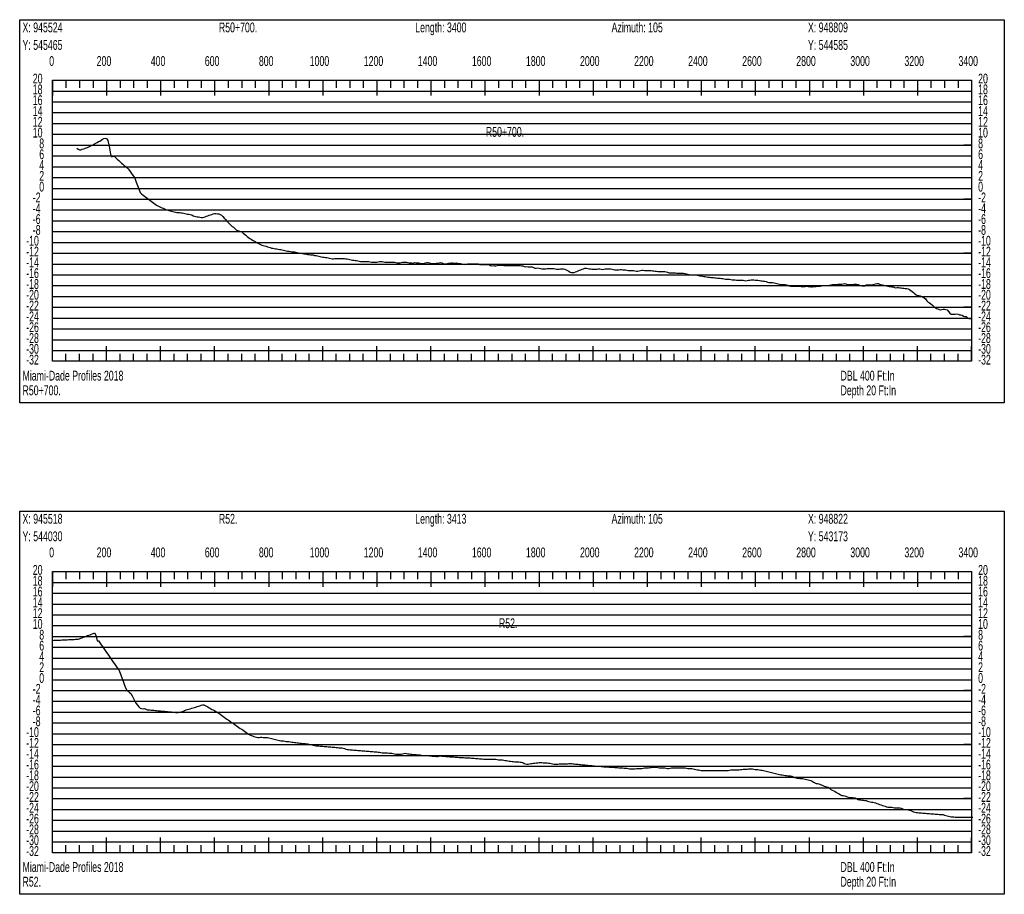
# Model space of a CAD drawing. Header units: feet. Extents: x 1 to 30, y -268 to -1.
# Tile 50 of 94: x 11 to 20, y -127 to -119. Entities that reach past the tile are written whole.
import ezdxf

# ---------------------------------------------------------------- set-up
doc = ezdxf.new("R2010")
doc.units = ezdxf.units.FT
doc.header["$MEASUREMENT"] = 0
doc.layers.add('LABELS', color=7, linetype='Continuous')
doc.layers.add('XSECTION', color=7, linetype='Continuous')

msp = doc.modelspace()

# ---------------------------------------------------------------- linework, layer by layer
at = {"layer": 'XSECTION', "color": 0, "linetype": 'Continuous'}
for points in [[(11.106, -119.17), (20.212, -119.17), (20.212, -122.715), (11.106, -122.715), (11.106, -119.17)], [(11.409, -119.73), (19.909, -119.73), (19.909, -122.33), (11.409, -122.33), (11.409, -119.73)], [(11.409, -119.73), (11.409, -119.871)], [(11.409, -119.73), (11.409, -119.871)], [(11.409, -119.73), (11.409, -119.8)], [(11.409, -119.73), (11.409, -119.8)], [(11.534, -119.73), (11.534, -119.8)], [(11.659, -119.73), (11.659, -119.8)], [(11.784, -119.73), (11.784, -119.8)], [(11.909, -119.73), (11.909, -119.871)], [(11.909, -119.73), (11.909, -119.8)], [(12.034, -119.73), (12.034, -119.8)], [(12.159, -119.73), (12.159, -119.8)], [(12.284, -119.73), (12.284, -119.8)], [(12.409, -119.73), (12.409, -119.871)], [(12.409, -119.73), (12.409, -119.8)], [(12.534, -119.73), (12.534, -119.8)], [(12.659, -119.73), (12.659, -119.8)], [(12.784, -119.73), (12.784, -119.8)], [(12.909, -119.73), (12.909, -119.871)], [(12.909, -119.73), (12.909, -119.8)], [(13.034, -119.73), (13.034, -119.8)], [(13.159, -119.73), (13.159, -119.8)], [(13.284, -119.73), (13.284, -119.8)], [(13.409, -119.73), (13.409, -119.871)], [(13.409, -119.73), (13.409, -119.8)], [(13.534, -119.73), (13.534, -119.8)], [(13.659, -119.73), (13.659, -119.8)], [(13.784, -119.73), (13.784, -119.8)], [(13.909, -119.73), (13.909, -119.871)], [(13.909, -119.73), (13.909, -119.8)], [(14.034, -119.73), (14.034, -119.8)], [(14.159, -119.73), (14.159, -119.8)], [(14.284, -119.73), (14.284, -119.8)], [(14.409, -119.73), (14.409, -119.871)], [(14.409, -119.73), (14.409, -119.8)], [(14.534, -119.73), (14.534, -119.8)], [(14.659, -119.73), (14.659, -119.8)], [(14.784, -119.73), (14.784, -119.8)], [(14.909, -119.73), (14.909, -119.871)], [(14.909, -119.73), (14.909, -119.8)], [(15.034, -119.73), (15.034, -119.8)], [(15.159, -119.73), (15.159, -119.8)], [(15.284, -119.73), (15.284, -119.8)], [(15.409, -119.73), (15.409, -119.871)], [(15.409, -119.73), (15.409, -119.8)], [(15.534, -119.73), (15.534, -119.8)], [(15.659, -119.73), (15.659, -119.8)], [(15.784, -119.73), (15.784, -119.8)], [(15.909, -119.73), (15.909, -119.871)], [(15.909, -119.73), (15.909, -119.8)], [(16.034, -119.73), (16.034, -119.8)], [(16.159, -119.73), (16.159, -119.8)], [(16.284, -119.73), (16.284, -119.8)], [(16.409, -119.73), (16.409, -119.871)], [(16.409, -119.73), (16.409, -119.8)], [(16.534, -119.73), (16.534, -119.8)], [(16.659, -119.73), (16.659, -119.8)], [(16.784, -119.73), (16.784, -119.8)], [(16.909, -119.73), (16.909, -119.871)], [(16.909, -119.73), (16.909, -119.8)], [(17.034, -119.73), (17.034, -119.8)], [(17.159, -119.73), (17.159, -119.8)], [(17.284, -119.73), (17.284, -119.8)], [(17.409, -119.73), (17.409, -119.871)], [(17.409, -119.73), (17.409, -119.8)], [(17.534, -119.73), (17.534, -119.8)], [(17.659, -119.73), (17.659, -119.8)], [(17.784, -119.73), (17.784, -119.8)], [(17.909, -119.73), (17.909, -119.871)], [(17.909, -119.73), (17.909, -119.8)], [(18.034, -119.73), (18.034, -119.8)], [(18.159, -119.73), (18.159, -119.8)], [(18.284, -119.73), (18.284, -119.8)], [(18.409, -119.73), (18.409, -119.871)], [(18.409, -119.73), (18.409, -119.8)], [(18.534, -119.73), (18.534, -119.8)], [(18.659, -119.73), (18.659, -119.8)], [(18.784, -119.73), (18.784, -119.8)], [(18.909, -119.73), (18.909, -119.871)], [(18.909, -119.73), (18.909, -119.8)], [(19.034, -119.73), (19.034, -119.8)], [(19.159, -119.73), (19.159, -119.8)], [(19.284, -119.73), (19.284, -119.8)], [(19.409, -119.73), (19.409, -119.871)], [(19.409, -119.73), (19.409, -119.8)], [(19.534, -119.73), (19.534, -119.8)], [(19.659, -119.73), (19.659, -119.8)], [(19.784, -119.73), (19.784, -119.8)], [(19.909, -119.73), (19.909, -119.871)], [(19.909, -119.73), (19.909, -119.8)], [(11.409, -120.33), (11.479, -120.33)], [(19.909, -120.33), (19.839, -120.33)], [(11.409, -120.83), (11.479, -120.83)], [(19.909, -120.83), (19.839, -120.83)], [(11.409, -121.33), (11.479, -121.33)], [(19.909, -121.33), (19.839, -121.33)], [(11.409, -121.83), (11.479, -121.83)], [(19.909, -121.83), (19.839, -121.83)], [(11.409, -122.33), (11.409, -122.189)], [(11.409, -122.33), (11.409, -122.189)], [(11.909, -122.33), (11.909, -122.189)], [(12.409, -122.33), (12.409, -122.189)], [(12.909, -122.33), (12.909, -122.189)], [(13.409, -122.33), (13.409, -122.189)], [(13.909, -122.33), (13.909, -122.189)], [(14.409, -122.33), (14.409, -122.189)], [(14.909, -122.33), (14.909, -122.189)], [(15.409, -122.33), (15.409, -122.189)], [(15.909, -122.33), (15.909, -122.189)], [(16.409, -122.33), (16.409, -122.189)], [(16.909, -122.33), (16.909, -122.189)], [(17.409, -122.33), (17.409, -122.189)], [(17.909, -122.33), (17.909, -122.189)], [(18.409, -122.33), (18.409, -122.189)], [(18.909, -122.33), (18.909, -122.189)], [(19.409, -122.33), (19.409, -122.189)], [(19.909, -122.33), (19.909, -122.189)], [(11.409, -122.33), (11.409, -122.26)], [(11.409, -122.33), (11.409, -122.26)], [(11.534, -122.33), (11.534, -122.26)], [(11.659, -122.33), (11.659, -122.26)], [(11.784, -122.33), (11.784, -122.26)], [(11.909, -122.33), (11.909, -122.26)], [(12.034, -122.33), (12.034, -122.26)], [(12.159, -122.33), (12.159, -122.26)], [(12.284, -122.33), (12.284, -122.26)], [(12.409, -122.33), (12.409, -122.26)], [(12.534, -122.33), (12.534, -122.26)], [(12.659, -122.33), (12.659, -122.26)], [(12.784, -122.33), (12.784, -122.26)], [(12.909, -122.33), (12.909, -122.26)], [(13.034, -122.33), (13.034, -122.26)], [(13.159, -122.33), (13.159, -122.26)], [(13.284, -122.33), (13.284, -122.26)], [(13.409, -122.33), (13.409, -122.26)], [(13.534, -122.33), (13.534, -122.26)], [(13.659, -122.33), (13.659, -122.26)], [(13.784, -122.33), (13.784, -122.26)], [(13.909, -122.33), (13.909, -122.26)], [(14.034, -122.33), (14.034, -122.26)], [(14.159, -122.33), (14.159, -122.26)], [(14.284, -122.33), (14.284, -122.26)], [(14.409, -122.33), (14.409, -122.26)], [(14.534, -122.33), (14.534, -122.26)], [(14.659, -122.33), (14.659, -122.26)], [(14.784, -122.33), (14.784, -122.26)], [(14.909, -122.33), (14.909, -122.26)], [(15.034, -122.33), (15.034, -122.26)], [(15.159, -122.33), (15.159, -122.26)], [(15.284, -122.33), (15.284, -122.26)], [(15.409, -122.33), (15.409, -122.26)], [(15.534, -122.33), (15.534, -122.26)], [(15.659, -122.33), (15.659, -122.26)], [(15.784, -122.33), (15.784, -122.26)], [(15.909, -122.33), (15.909, -122.26)], [(16.034, -122.33), (16.034, -122.26)], [(16.159, -122.33), (16.159, -122.26)], [(16.284, -122.33), (16.284, -122.26)], [(16.409, -122.33), (16.409, -122.26)], [(16.534, -122.33), (16.534, -122.26)], [(16.659, -122.33), (16.659, -122.26)], [(16.784, -122.33), (16.784, -122.26)], [(16.909, -122.33), (16.909, -122.26)], [(17.034, -122.33), (17.034, -122.26)], [(17.159, -122.33), (17.159, -122.26)], [(17.284, -122.33), (17.284, -122.26)], [(17.409, -122.33), (17.409, -122.26)], [(17.534, -122.33), (17.534, -122.26)], [(17.659, -122.33), (17.659, -122.26)], [(17.784, -122.33), (17.784, -122.26)], [(17.909, -122.33), (17.909, -122.26)], [(18.034, -122.33), (18.034, -122.26)], [(18.159, -122.33), (18.159, -122.26)], [(18.284, -122.33), (18.284, -122.26)], [(18.409, -122.33), (18.409, -122.26)], [(18.534, -122.33), (18.534, -122.26)], [(18.659, -122.33), (18.659, -122.26)], [(18.784, -122.33), (18.784, -122.26)], [(18.909, -122.33), (18.909, -122.26)], [(19.034, -122.33), (19.034, -122.26)], [(19.159, -122.33), (19.159, -122.26)], [(19.284, -122.33), (19.284, -122.26)], [(19.409, -122.33), (19.409, -122.26)], [(19.534, -122.33), (19.534, -122.26)], [(19.659, -122.33), (19.659, -122.26)], [(19.784, -122.33), (19.784, -122.26)], [(19.909, -122.33), (19.909, -122.26)], [(11.106, -123.715), (20.212, -123.715), (20.212, -127.26), (11.106, -127.26), (11.106, -123.715)], [(11.409, -124.275), (19.909, -124.275), (19.909, -126.875), (11.409, -126.875), (11.409, -124.275)], [(11.409, -124.275), (11.409, -124.416)], [(11.409, -124.275), (11.409, -124.416)], [(11.409, -124.275), (11.409, -124.345)], [(11.409, -124.275), (11.409, -124.345)], [(11.534, -124.275), (11.534, -124.345)], [(11.659, -124.275), (11.659, -124.345)], [(11.784, -124.275), (11.784, -124.345)], [(11.909, -124.275), (11.909, -124.416)], [(11.909, -124.275), (11.909, -124.345)], [(12.034, -124.275), (12.034, -124.345)], [(12.159, -124.275), (12.159, -124.345)], [(12.284, -124.275), (12.284, -124.345)], [(12.409, -124.275), (12.409, -124.416)], [(12.409, -124.275), (12.409, -124.345)], [(12.534, -124.275), (12.534, -124.345)], [(12.659, -124.275), (12.659, -124.345)], [(12.784, -124.275), (12.784, -124.345)], [(12.909, -124.275), (12.909, -124.416)], [(12.909, -124.275), (12.909, -124.345)], [(13.034, -124.275), (13.034, -124.345)], [(13.159, -124.275), (13.159, -124.345)], [(13.284, -124.275), (13.284, -124.345)], [(13.409, -124.275), (13.409, -124.416)], [(13.409, -124.275), (13.409, -124.345)], [(13.534, -124.275), (13.534, -124.345)], [(13.659, -124.275), (13.659, -124.345)], [(13.784, -124.275), (13.784, -124.345)], [(13.909, -124.275), (13.909, -124.416)], [(13.909, -124.275), (13.909, -124.345)], [(14.034, -124.275), (14.034, -124.345)], [(14.159, -124.275), (14.159, -124.345)], [(14.284, -124.275), (14.284, -124.345)], [(14.409, -124.275), (14.409, -124.416)], [(14.409, -124.275), (14.409, -124.345)], [(14.534, -124.275), (14.534, -124.345)], [(14.659, -124.275), (14.659, -124.345)], [(14.784, -124.275), (14.784, -124.345)], [(14.909, -124.275), (14.909, -124.416)], [(14.909, -124.275), (14.909, -124.345)], [(15.034, -124.275), (15.034, -124.345)], [(15.159, -124.275), (15.159, -124.345)], [(15.284, -124.275), (15.284, -124.345)], [(15.409, -124.275), (15.409, -124.416)], [(15.409, -124.275), (15.409, -124.345)], [(15.534, -124.275), (15.534, -124.345)], [(15.659, -124.275), (15.659, -124.345)], [(15.784, -124.275), (15.784, -124.345)], [(15.909, -124.275), (15.909, -124.416)], [(15.909, -124.275), (15.909, -124.345)], [(16.034, -124.275), (16.034, -124.345)], [(16.159, -124.275), (16.159, -124.345)], [(16.284, -124.275), (16.284, -124.345)], [(16.409, -124.275), (16.409, -124.416)], [(16.409, -124.275), (16.409, -124.345)], [(16.534, -124.275), (16.534, -124.345)], [(16.659, -124.275), (16.659, -124.345)], [(16.784, -124.275), (16.784, -124.345)], [(16.909, -124.275), (16.909, -124.416)], [(16.909, -124.275), (16.909, -124.345)], [(17.034, -124.275), (17.034, -124.345)], [(17.159, -124.275), (17.159, -124.345)], [(17.284, -124.275), (17.284, -124.345)], [(17.409, -124.275), (17.409, -124.416)], [(17.409, -124.275), (17.409, -124.345)], [(17.534, -124.275), (17.534, -124.345)], [(17.659, -124.275), (17.659, -124.345)], [(17.784, -124.275), (17.784, -124.345)], [(17.909, -124.275), (17.909, -124.416)], [(17.909, -124.275), (17.909, -124.345)], [(18.034, -124.275), (18.034, -124.345)], [(18.159, -124.275), (18.159, -124.345)], [(18.284, -124.275), (18.284, -124.345)], [(18.409, -124.275), (18.409, -124.416)], [(18.409, -124.275), (18.409, -124.345)], [(18.534, -124.275), (18.534, -124.345)], [(18.659, -124.275), (18.659, -124.345)], [(18.784, -124.275), (18.784, -124.345)], [(18.909, -124.275), (18.909, -124.416)], [(18.909, -124.275), (18.909, -124.345)], [(19.034, -124.275), (19.034, -124.345)], [(19.159, -124.275), (19.159, -124.345)], [(19.284, -124.275), (19.284, -124.345)], [(19.409, -124.275), (19.409, -124.416)], [(19.409, -124.275), (19.409, -124.345)], [(19.534, -124.275), (19.534, -124.345)], [(19.659, -124.275), (19.659, -124.345)], [(19.784, -124.275), (19.784, -124.345)], [(19.909, -124.275), (19.909, -124.416)], [(19.909, -124.275), (19.909, -124.345)], [(11.409, -124.875), (11.479, -124.875)], [(19.909, -124.875), (19.839, -124.875)], [(11.409, -125.375), (11.479, -125.375)], [(19.909, -125.375), (19.839, -125.375)], [(11.409, -125.875), (11.479, -125.875)], [(19.909, -125.875), (19.839, -125.875)], [(11.409, -126.375), (11.479, -126.375)], [(19.909, -126.375), (19.839, -126.375)], [(11.409, -126.875), (11.409, -126.734)], [(11.409, -126.875), (11.409, -126.734)], [(11.909, -126.875), (11.909, -126.734)], [(12.409, -126.875), (12.409, -126.734)], [(12.909, -126.875), (12.909, -126.734)], [(13.409, -126.875), (13.409, -126.734)], [(13.909, -126.875), (13.909, -126.734)], [(14.409, -126.875), (14.409, -126.734)], [(14.909, -126.875), (14.909, -126.734)], [(15.409, -126.875), (15.409, -126.734)], [(15.909, -126.875), (15.909, -126.734)], [(16.409, -126.875), (16.409, -126.734)], [(16.909, -126.875), (16.909, -126.734)], [(17.409, -126.875), (17.409, -126.734)], [(17.909, -126.875), (17.909, -126.734)], [(18.409, -126.875), (18.409, -126.734)], [(18.909, -126.875), (18.909, -126.734)], [(19.409, -126.875), (19.409, -126.734)], [(19.909, -126.875), (19.909, -126.734)], [(11.409, -126.875), (11.409, -126.805)], [(11.409, -126.875), (11.409, -126.805)], [(11.534, -126.875), (11.534, -126.805)], [(11.659, -126.875), (11.659, -126.805)], [(11.784, -126.875), (11.784, -126.805)], [(11.909, -126.875), (11.909, -126.805)], [(12.034, -126.875), (12.034, -126.805)], [(12.159, -126.875), (12.159, -126.805)], [(12.284, -126.875), (12.284, -126.805)], [(12.409, -126.875), (12.409, -126.805)], [(12.534, -126.875), (12.534, -126.805)], [(12.659, -126.875), (12.659, -126.805)], [(12.784, -126.875), (12.784, -126.805)], [(12.909, -126.875), (12.909, -126.805)], [(13.034, -126.875), (13.034, -126.805)], [(13.159, -126.875), (13.159, -126.805)], [(13.284, -126.875), (13.284, -126.805)], [(13.409, -126.875), (13.409, -126.805)], [(13.534, -126.875), (13.534, -126.805)], [(13.659, -126.875), (13.659, -126.805)], [(13.784, -126.875), (13.784, -126.805)], [(13.909, -126.875), (13.909, -126.805)], [(14.034, -126.875), (14.034, -126.805)], [(14.159, -126.875), (14.159, -126.805)], [(14.284, -126.875), (14.284, -126.805)], [(14.409, -126.875), (14.409, -126.805)], [(14.534, -126.875), (14.534, -126.805)], [(14.659, -126.875), (14.659, -126.805)], [(14.784, -126.875), (14.784, -126.805)], [(14.909, -126.875), (14.909, -126.805)], [(15.034, -126.875), (15.034, -126.805)], [(15.159, -126.875), (15.159, -126.805)], [(15.284, -126.875), (15.284, -126.805)], [(15.409, -126.875), (15.409, -126.805)], [(15.534, -126.875), (15.534, -126.805)], [(15.659, -126.875), (15.659, -126.805)], [(15.784, -126.875), (15.784, -126.805)], [(15.909, -126.875), (15.909, -126.805)], [(16.034, -126.875), (16.034, -126.805)], [(16.159, -126.875), (16.159, -126.805)], [(16.284, -126.875), (16.284, -126.805)], [(16.409, -126.875), (16.409, -126.805)], [(16.534, -126.875), (16.534, -126.805)], [(16.659, -126.875), (16.659, -126.805)], [(16.784, -126.875), (16.784, -126.805)], [(16.909, -126.875), (16.909, -126.805)], [(17.034, -126.875), (17.034, -126.805)], [(17.159, -126.875), (17.159, -126.805)], [(17.284, -126.875), (17.284, -126.805)], [(17.409, -126.875), (17.409, -126.805)], [(17.534, -126.875), (17.534, -126.805)], [(17.659, -126.875), (17.659, -126.805)], [(17.784, -126.875), (17.784, -126.805)], [(17.909, -126.875), (17.909, -126.805)], [(18.034, -126.875), (18.034, -126.805)], [(18.159, -126.875), (18.159, -126.805)], [(18.284, -126.875), (18.284, -126.805)], [(18.409, -126.875), (18.409, -126.805)], [(18.534, -126.875), (18.534, -126.805)], [(18.659, -126.875), (18.659, -126.805)], [(18.784, -126.875), (18.784, -126.805)], [(18.909, -126.875), (18.909, -126.805)], [(19.034, -126.875), (19.034, -126.805)], [(19.159, -126.875), (19.159, -126.805)], [(19.284, -126.875), (19.284, -126.805)], [(19.409, -126.875), (19.409, -126.805)], [(19.534, -126.875), (19.534, -126.805)], [(19.659, -126.875), (19.659, -126.805)], [(19.784, -126.875), (19.784, -126.805)], [(19.909, -126.875), (19.909, -126.805)]]:
    msp.add_lwpolyline(points, dxfattribs=at)
at = {"layer": 'XSECTION', "color": 0}
for points in [[(11.409, -119.83), (19.909, -119.83)], [(11.409, -119.93), (19.909, -119.93)], [(11.409, -120.03), (19.909, -120.03)], [(11.409, -120.13), (19.909, -120.13)], [(11.409, -120.23), (19.909, -120.23)], [(11.409, -120.33), (19.909, -120.33)], [(11.409, -120.43), (19.909, -120.43)], [(11.409, -120.53), (19.909, -120.53)], [(11.409, -120.63), (19.909, -120.63)], [(11.409, -120.73), (19.909, -120.73)], [(11.409, -120.83), (19.909, -120.83)], [(11.409, -120.93), (19.909, -120.93)], [(11.409, -121.03), (19.909, -121.03)], [(11.409, -121.13), (19.909, -121.13)], [(11.409, -121.23), (19.909, -121.23)], [(11.409, -121.33), (19.909, -121.33)], [(11.409, -121.43), (19.909, -121.43)], [(11.409, -121.53), (19.909, -121.53)], [(11.409, -121.63), (19.909, -121.63)], [(11.409, -121.73), (19.909, -121.73)], [(11.409, -121.83), (19.909, -121.83)], [(11.409, -121.93), (19.909, -121.93)], [(11.409, -122.03), (19.909, -122.03)], [(11.409, -122.13), (19.909, -122.13)], [(11.409, -122.23), (19.909, -122.23)], [(11.409, -124.375), (19.909, -124.375)], [(11.409, -124.475), (19.909, -124.475)], [(11.409, -124.575), (19.909, -124.575)], [(11.409, -124.675), (19.909, -124.675)], [(11.409, -124.775), (19.909, -124.775)], [(11.409, -124.875), (19.909, -124.875)], [(11.409, -124.975), (19.909, -124.975)], [(11.409, -125.075), (19.909, -125.075)], [(11.409, -125.175), (19.909, -125.175)], [(11.409, -125.275), (19.909, -125.275)], [(11.409, -125.375), (19.909, -125.375)], [(11.409, -125.475), (19.909, -125.475)], [(11.409, -125.575), (19.909, -125.575)], [(11.409, -125.675), (19.909, -125.675)], [(11.409, -125.775), (19.909, -125.775)], [(11.409, -125.875), (19.909, -125.875)], [(11.409, -125.975), (19.909, -125.975)], [(11.409, -126.075), (19.909, -126.075)], [(11.409, -126.175), (19.909, -126.175)], [(11.409, -126.275), (19.909, -126.275)], [(11.409, -126.375), (19.909, -126.375)], [(11.409, -126.475), (19.909, -126.475)], [(11.409, -126.575), (19.909, -126.575)], [(11.409, -126.675), (19.909, -126.675)], [(11.409, -126.775), (19.909, -126.775)]]:
    msp.add_lwpolyline(points, dxfattribs=at)
at = {"layer": 'XSECTION', "color": 5, "linetype": 'Continuous'}
for points in [[(11.634, -120.359), (11.6465, -120.367), (11.659, -120.373), (11.6715, -120.3725), (11.684, -120.368), (11.6965, -120.364), (11.709, -120.36), (11.7215, -120.356), (11.734, -120.351), (11.7465, -120.3455), (11.759, -120.34), (11.7715, -120.334), (11.784, -120.327), (11.7965, -120.3195), (11.809, -120.312), (11.8215, -120.3045), (11.834, -120.296), (11.8465, -120.293), (11.859, -120.285), (11.8715, -120.2765), (11.884, -120.2685), (11.8965, -120.2665), (11.909, -120.2675), (11.9215, -120.286), (11.934, -120.341), (11.9465, -120.4125), (11.959, -120.438), (11.9715, -120.4315), (11.984, -120.4345), (11.9965, -120.447), (12.009, -120.4595), (12.0215, -120.4715), (12.034, -120.484), (12.0465, -120.496), (12.059, -120.5075), (12.0715, -120.519), (12.084, -120.529), (12.0965, -120.538), (12.109, -120.551), (12.1215, -120.566), (12.134, -120.5825), (12.1465, -120.6005), (12.159, -120.6185), (12.1715, -120.6365), (12.184, -120.673), (12.1965, -120.7035), (12.209, -120.735), (12.2215, -120.768), (12.234, -120.782), (12.2465, -120.792), (12.259, -120.802), (12.2715, -120.812), (12.284, -120.8215), (12.2965, -120.8305), (12.309, -120.84), (12.3215, -120.849), (12.334, -120.8585), (12.3465, -120.8675), (12.359, -120.8765), (12.3715, -120.886), (12.384, -120.891), (12.3965, -120.897), (12.409, -120.9035), (12.4215, -120.909), (12.434, -120.914), (12.4465, -120.919), (12.459, -120.9245), (12.4715, -120.9295), (12.484, -120.9345), (12.4965, -120.9375), (12.509, -120.9405), (12.5215, -120.944), (12.534, -120.947), (12.5465, -120.95), (12.559, -120.953), (12.5715, -120.952), (12.584, -120.953), (12.5965, -120.9555), (12.609, -120.9575), (12.6215, -120.96), (12.634, -120.9625), (12.6465, -120.965), (12.659, -120.9675), (12.6715, -120.9695), (12.684, -120.9725), (12.6965, -120.9765), (12.709, -120.9835), (12.7215, -120.988), (12.734, -120.989), (12.7465, -120.992), (12.759, -120.9945), (12.7715, -120.9955), (12.784, -120.9995), (12.7965, -120.9995), (12.809, -120.9965), (12.8215, -120.992), (12.834, -120.9875), (12.8465, -120.9835), (12.859, -120.979), (12.8715, -120.975), (12.884, -120.971), (12.8965, -120.967), (12.909, -120.9635), (12.9215, -120.9615), (12.934, -120.965), (12.9465, -120.9655), (12.959, -120.9705), (12.9715, -120.9785), (12.984, -120.99), (12.9965, -121.0045), (13.009, -121.0195), (13.0215, -121.033), (13.034, -121.0455), (13.0465, -121.057), (13.059, -121.07), (13.0715, -121.0815), (13.084, -121.0905), (13.0965, -121.1015), (13.109, -121.1135), (13.1215, -121.1205), (13.134, -121.1245), (13.1465, -121.128), (13.159, -121.1335), (13.1715, -121.1435), (13.184, -121.1535), (13.1965, -121.164), (13.209, -121.174), (13.2215, -121.1845), (13.234, -121.193), (13.2465, -121.2005), (13.259, -121.2085), (13.2715, -121.216), (13.284, -121.223), (13.2965, -121.23), (13.309, -121.237), (13.3215, -121.2445), (13.334, -121.2505), (13.3465, -121.2545), (13.359, -121.2585), (13.3715, -121.262), (13.384, -121.2655), (13.3965, -121.2695), (13.409, -121.2735), (13.4215, -121.2775), (13.434, -121.282), (13.4465, -121.283), (13.459, -121.285), (13.4715, -121.289), (13.484, -121.29), (13.4965, -121.2915), (13.509, -121.2955), (13.5215, -121.2955), (13.534, -121.298), (13.5465, -121.302), (13.559, -121.3055), (13.5715, -121.309), (13.584, -121.311), (13.5965, -121.311), (13.609, -121.3145), (13.6215, -121.316), (13.634, -121.316), (13.6465, -121.316), (13.659, -121.319), (13.6715, -121.3225), (13.684, -121.326), (13.6965, -121.3295), (13.709, -121.331), (13.7215, -121.3315), (13.734, -121.335), (13.7465, -121.336), (13.759, -121.3375), (13.7715, -121.341), (13.784, -121.3415), (13.7965, -121.3435), (13.809, -121.3465), (13.8215, -121.3465), (13.834, -121.35), (13.8465, -121.3515), (13.859, -121.353), (13.8715, -121.3565), (13.884, -121.36), (13.8965, -121.3635), (13.909, -121.366), (13.9215, -121.3665), (13.934, -121.3705), (13.9465, -121.371), (13.959, -121.3725), (13.9715, -121.3755), (13.984, -121.379), (13.9965, -121.3815), (14.009, -121.3815), (14.0215, -121.3785), (14.034, -121.3775), (14.0465, -121.3775), (14.059, -121.378), (14.0715, -121.378), (14.084, -121.379), (14.0965, -121.379), (14.109, -121.3795), (14.1215, -121.381), (14.134, -121.3835), (14.1465, -121.386), (14.159, -121.3885), (14.1715, -121.3915), (14.184, -121.3945), (14.1965, -121.3945), (14.209, -121.398), (14.2215, -121.3985), (14.234, -121.3995), (14.2465, -121.4025), (14.259, -121.406), (14.2715, -121.4075), (14.284, -121.4075), (14.2965, -121.4075), (14.309, -121.4075), (14.3215, -121.407), (14.334, -121.407), (14.3465, -121.41), (14.359, -121.412), (14.3715, -121.412), (14.384, -121.412), (14.3965, -121.4125), (14.409, -121.412), (14.4215, -121.4085), (14.434, -121.408), (14.4465, -121.408), (14.459, -121.408), (14.4715, -121.411), (14.484, -121.413), (14.4965, -121.4135), (14.509, -121.4135), (14.5215, -121.4135), (14.534, -121.413), (14.5465, -121.413), (14.559, -121.413), (14.5715, -121.413), (14.584, -121.4145), (14.5965, -121.4175), (14.609, -121.4175), (14.6215, -121.4175), (14.634, -121.4165), (14.6465, -121.4125), (14.659, -121.4125), (14.6715, -121.412), (14.684, -121.413), (14.6965, -121.4165), (14.709, -121.4175), (14.7215, -121.4185), (14.734, -121.42), (14.7465, -121.421), (14.759, -121.417), (14.7715, -121.418), (14.784, -121.4205), (14.7965, -121.4205), (14.809, -121.4225), (14.8215, -121.425), (14.834, -121.425), (14.8465, -121.4215), (14.859, -121.418), (14.8715, -121.4155), (14.884, -121.4155), (14.8965, -121.418), (14.909, -121.421), (14.9215, -121.4245), (14.934, -121.426), (14.9465, -121.425), (14.959, -121.421), (14.9715, -121.4215), (14.984, -121.4195), (14.9965, -121.417), (15.009, -121.4205), (15.0215, -121.424), (15.034, -121.427), (15.0465, -121.427), (15.059, -121.4255), (15.0715, -121.4235), (15.084, -121.4215), (15.0965, -121.4175), (15.109, -121.419), (15.1215, -121.421), (15.134, -121.421), (15.1465, -121.4205), (15.159, -121.422), (15.1715, -121.425), (15.184, -121.425), (15.1965, -121.4275), (15.209, -121.4315), (15.2215, -121.434), (15.234, -121.43), (15.2465, -121.429), (15.259, -121.429), (15.2715, -121.429), (15.284, -121.429), (15.2965, -121.429), (15.309, -121.429), (15.3215, -121.429), (15.334, -121.429), (15.3465, -121.4295), (15.359, -121.433), (15.3715, -121.434), (15.384, -121.434), (15.3965, -121.434), (15.409, -121.434), (15.4215, -121.4345), (15.434, -121.4345), (15.4465, -121.4345), (15.459, -121.4445), (15.4715, -121.448), (15.484, -121.445), (15.4965, -121.4455), (15.509, -121.4455), (15.5215, -121.445), (15.534, -121.442), (15.5465, -121.4415), (15.559, -121.4415), (15.5715, -121.442), (15.584, -121.4425), (15.5965, -121.443), (15.609, -121.443), (15.6215, -121.4435), (15.634, -121.4435), (15.6465, -121.4435), (15.659, -121.4435), (15.6715, -121.4435), (15.684, -121.4435), (15.6965, -121.4435), (15.709, -121.4435), (15.7215, -121.4435), (15.734, -121.4435), (15.7465, -121.4455), (15.759, -121.448), (15.7715, -121.454), (15.784, -121.4545), (15.7965, -121.452), (15.809, -121.4545), (15.8215, -121.456), (15.834, -121.456), (15.8465, -121.4555), (15.859, -121.4625), (15.8715, -121.4675), (15.884, -121.469), (15.8965, -121.4655), (15.909, -121.469), (15.9215, -121.4725), (15.934, -121.475), (15.9465, -121.475), (15.959, -121.475), (15.9715, -121.4745), (15.984, -121.472), (15.9965, -121.47), (16.009, -121.47), (16.0215, -121.47), (16.034, -121.47), (16.0465, -121.472), (16.059, -121.4745), (16.0715, -121.477), (16.084, -121.479), (16.0965, -121.477), (16.109, -121.4745), (16.1215, -121.4745), (16.134, -121.4745), (16.1465, -121.478), (16.159, -121.4845), (16.1715, -121.4905), (16.184, -121.4965), (16.1965, -121.504), (16.209, -121.507), (16.2215, -121.507), (16.234, -121.507), (16.2465, -121.5025), (16.259, -121.498), (16.2715, -121.493), (16.284, -121.488), (16.2965, -121.4825), (16.309, -121.4775), (16.3215, -121.473), (16.334, -121.469), (16.3465, -121.469), (16.359, -121.47), (16.3715, -121.473), (16.384, -121.4755), (16.3965, -121.478), (16.409, -121.479), (16.4215, -121.479), (16.434, -121.4785), (16.4465, -121.4765), (16.459, -121.475), (16.4715, -121.476), (16.484, -121.4775), (16.4965, -121.4795), (16.509, -121.477), (16.5215, -121.475), (16.534, -121.475), (16.5465, -121.475), (16.559, -121.475), (16.5715, -121.475), (16.584, -121.4765), (16.5965, -121.4815), (16.609, -121.485), (16.6215, -121.485), (16.634, -121.485), (16.6465, -121.484), (16.659, -121.4815), (16.6715, -121.481), (16.684, -121.483), (16.6965, -121.485), (16.709, -121.485), (16.7215, -121.488), (16.734, -121.4905), (16.7465, -121.4905), (16.759, -121.4905), (16.7715, -121.4905), (16.784, -121.4905), (16.7965, -121.4935), (16.809, -121.496), (16.8215, -121.4955), (16.834, -121.492), (16.8465, -121.4885), (16.859, -121.487), (16.8715, -121.488), (16.884, -121.4895), (16.8965, -121.491), (16.909, -121.491), (16.9215, -121.491), (16.934, -121.491), (16.9465, -121.491), (16.959, -121.4915), (16.9715, -121.4935), (16.984, -121.4955), (16.9965, -121.497), (17.009, -121.499), (17.0215, -121.5005), (17.034, -121.5005), (17.0465, -121.5005), (17.059, -121.5), (17.0715, -121.5), (17.084, -121.503), (17.0965, -121.5065), (17.109, -121.51), (17.1215, -121.51), (17.134, -121.51), (17.1465, -121.51), (17.159, -121.5105), (17.1715, -121.5115), (17.184, -121.5135), (17.1965, -121.515), (17.209, -121.5155), (17.2215, -121.5155), (17.234, -121.5155), (17.2465, -121.5155), (17.259, -121.5175), (17.2715, -121.5205), (17.284, -121.524), (17.2965, -121.5265), (17.309, -121.529), (17.3215, -121.53), (17.334, -121.53), (17.3465, -121.53), (17.359, -121.5315), (17.3715, -121.534), (17.384, -121.536), (17.3965, -121.5385), (17.409, -121.5405), (17.4215, -121.5425), (17.434, -121.544), (17.4465, -121.546), (17.459, -121.548), (17.4715, -121.5505), (17.484, -121.5525), (17.4965, -121.555), (17.509, -121.555), (17.5215, -121.555), (17.534, -121.5565), (17.5465, -121.5585), (17.559, -121.56), (17.5715, -121.56), (17.584, -121.561), (17.5965, -121.563), (17.609, -121.565), (17.6215, -121.568), (17.634, -121.57), (17.6465, -121.57), (17.659, -121.57), (17.6715, -121.5715), (17.684, -121.573), (17.6965, -121.575), (17.709, -121.575), (17.7215, -121.576), (17.734, -121.5795), (17.7465, -121.58), (17.759, -121.58), (17.7715, -121.58), (17.784, -121.58), (17.7965, -121.58), (17.809, -121.582), (17.8215, -121.5845), (17.834, -121.583), (17.8465, -121.5805), (17.859, -121.5785), (17.8715, -121.576), (17.884, -121.576), (17.8965, -121.5775), (17.909, -121.5795), (17.9215, -121.58), (17.934, -121.5805), (17.9465, -121.582), (17.959, -121.584), (17.9715, -121.586), (17.984, -121.5875), (17.9965, -121.589), (18.009, -121.5925), (18.0215, -121.599), (18.034, -121.6), (18.0465, -121.6), (18.059, -121.6), (18.0715, -121.6015), (18.084, -121.6035), (18.0965, -121.606), (18.109, -121.609), (18.1215, -121.6125), (18.134, -121.616), (18.1465, -121.6195), (18.159, -121.62), (18.1715, -121.62), (18.184, -121.6205), (18.1965, -121.624), (18.209, -121.627), (18.2215, -121.6305), (18.234, -121.634), (18.2465, -121.635), (18.259, -121.635), (18.2715, -121.635), (18.284, -121.635), (18.2965, -121.635), (18.309, -121.635), (18.3215, -121.635), (18.334, -121.6365), (18.3465, -121.64), (18.359, -121.6385), (18.3715, -121.637), (18.384, -121.636), (18.3965, -121.6365), (18.409, -121.6385), (18.4215, -121.64), (18.434, -121.64), (18.4465, -121.639), (18.459, -121.6375), (18.4715, -121.6365), (18.484, -121.635), (18.4965, -121.635), (18.509, -121.635), (18.5215, -121.6325), (18.534, -121.63), (18.5465, -121.63), (18.559, -121.63), (18.5715, -121.63), (18.584, -121.6275), (18.5965, -121.625), (18.609, -121.6225), (18.6215, -121.62), (18.634, -121.62), (18.6465, -121.62), (18.659, -121.6185), (18.6715, -121.617), (18.684, -121.6155), (18.6965, -121.615), (18.709, -121.615), (18.7215, -121.613), (18.734, -121.6105), (18.7465, -121.6145), (18.759, -121.62), (18.7715, -121.62), (18.784, -121.62), (18.7965, -121.62), (18.809, -121.6185), (18.8215, -121.617), (18.834, -121.616), (18.8465, -121.6165), (18.859, -121.6205), (18.8715, -121.6265), (18.884, -121.629), (18.8965, -121.631), (18.909, -121.6315), (18.9215, -121.6305), (18.934, -121.624), (18.9465, -121.622), (18.959, -121.622), (18.9715, -121.6225), (18.984, -121.6225), (18.9965, -121.62), (19.009, -121.6175), (19.0215, -121.6145), (19.034, -121.611), (19.0465, -121.609), (19.059, -121.6155), (19.0715, -121.619), (19.084, -121.622), (19.0965, -121.625), (19.109, -121.6275), (19.1215, -121.6305), (19.134, -121.6335), (19.1465, -121.6365), (19.159, -121.638), (19.1715, -121.6395), (19.184, -121.642), (19.1965, -121.646), (19.209, -121.65), (19.2215, -121.6465), (19.234, -121.648), (19.2465, -121.6495), (19.259, -121.6505), (19.2715, -121.652), (19.284, -121.6545), (19.2965, -121.6575), (19.309, -121.6575), (19.3215, -121.661), (19.334, -121.667), (19.3465, -121.675), (19.359, -121.6845), (19.3715, -121.6945), (19.384, -121.705), (19.3965, -121.716), (19.409, -121.72), (19.4215, -121.7205), (19.434, -121.7235), (19.4465, -121.73), (19.459, -121.737), (19.4715, -121.744), (19.484, -121.7535), (19.4965, -121.771), (19.509, -121.7835), (19.5215, -121.788), (19.534, -121.797), (19.5465, -121.811), (19.559, -121.8225), (19.5715, -121.8315), (19.584, -121.84), (19.5965, -121.846), (19.609, -121.85), (19.6215, -121.854), (19.634, -121.8515), (19.6465, -121.847), (19.659, -121.8465), (19.6715, -121.851), (19.684, -121.8545), (19.6965, -121.87), (19.709, -121.886), (19.7215, -121.8945), (19.734, -121.8945), (19.7465, -121.8945), (19.759, -121.8945), (19.7715, -121.892), (19.784, -121.8935), (19.7965, -121.9), (19.809, -121.9), (19.8215, -121.9045), (19.834, -121.911), (19.8465, -121.915), (19.859, -121.915), (19.8715, -121.9275), (19.884, -121.9335), (19.8965, -121.934), (19.909, -121.9325), (19.909, -121.9325)], [(11.409, -124.911), (11.4215, -124.9105), (11.434, -124.91), (11.4465, -124.9095), (11.459, -124.909), (11.4715, -124.9085), (11.484, -124.908), (11.4965, -124.907), (11.509, -124.9065), (11.5215, -124.906), (11.534, -124.9055), (11.5465, -124.905), (11.559, -124.9045), (11.5715, -124.904), (11.584, -124.9035), (11.5965, -124.9025), (11.609, -124.902), (11.6215, -124.9015), (11.634, -124.901), (11.6465, -124.9005), (11.659, -124.896), (11.6715, -124.891), (11.684, -124.8865), (11.6965, -124.882), (11.709, -124.877), (11.7215, -124.8725), (11.734, -124.8675), (11.7465, -124.863), (11.759, -124.8585), (11.7715, -124.8535), (11.784, -124.848), (11.7965, -124.8425), (11.809, -124.8645), (11.8215, -124.914), (11.834, -124.9155), (11.8465, -124.933), (11.859, -124.951), (11.8715, -124.9685), (11.884, -124.9865), (11.8965, -125.0045), (11.909, -125.0225), (11.9215, -125.04), (11.934, -125.058), (11.9465, -125.076), (11.959, -125.0935), (11.9715, -125.1115), (11.984, -125.1295), (11.9965, -125.147), (12.009, -125.165), (12.0215, -125.1835), (12.034, -125.216), (12.0465, -125.248), (12.059, -125.2805), (12.0715, -125.3155), (12.084, -125.3515), (12.0965, -125.371), (12.109, -125.382), (12.1215, -125.393), (12.134, -125.404), (12.1465, -125.425), (12.159, -125.449), (12.1715, -125.4725), (12.184, -125.4965), (12.1965, -125.512), (12.209, -125.525), (12.2215, -125.5385), (12.234, -125.541), (12.2465, -125.544), (12.259, -125.5425), (12.2715, -125.5475), (12.284, -125.553), (12.2965, -125.5545), (12.309, -125.5545), (12.3215, -125.5555), (12.334, -125.5565), (12.3465, -125.558), (12.359, -125.559), (12.3715, -125.5605), (12.384, -125.5615), (12.3965, -125.5625), (12.409, -125.564), (12.4215, -125.565), (12.434, -125.5665), (12.4465, -125.5675), (12.459, -125.5685), (12.4715, -125.57), (12.484, -125.571), (12.4965, -125.5725), (12.509, -125.5735), (12.5215, -125.575), (12.534, -125.576), (12.5465, -125.577), (12.559, -125.5785), (12.5715, -125.578), (12.584, -125.576), (12.5965, -125.5735), (12.609, -125.5705), (12.6215, -125.566), (12.634, -125.5605), (12.6465, -125.5545), (12.659, -125.5505), (12.6715, -125.5465), (12.684, -125.543), (12.6965, -125.539), (12.709, -125.535), (12.7215, -125.531), (12.734, -125.5275), (12.7465, -125.5235), (12.759, -125.5195), (12.7715, -125.5155), (12.784, -125.5115), (12.7965, -125.508), (12.809, -125.5065), (12.8215, -125.514), (12.834, -125.52), (12.8465, -125.527), (12.859, -125.5345), (12.8715, -125.5425), (12.884, -125.55), (12.8965, -125.5545), (12.909, -125.561), (12.9215, -125.569), (12.934, -125.5775), (12.9465, -125.586), (12.959, -125.595), (12.9715, -125.6035), (12.984, -125.612), (12.9965, -125.621), (13.009, -125.6295), (13.0215, -125.6385), (13.034, -125.647), (13.0465, -125.6555), (13.059, -125.6645), (13.0715, -125.673), (13.084, -125.6815), (13.0965, -125.6905), (13.109, -125.699), (13.1215, -125.708), (13.134, -125.7165), (13.1465, -125.725), (13.159, -125.734), (13.1715, -125.7425), (13.184, -125.751), (13.1965, -125.76), (13.209, -125.7685), (13.2215, -125.7775), (13.234, -125.786), (13.2465, -125.7915), (13.259, -125.7955), (13.2715, -125.7995), (13.284, -125.8035), (13.2965, -125.8075), (13.309, -125.8095), (13.3215, -125.8095), (13.334, -125.8075), (13.3465, -125.8055), (13.359, -125.809), (13.3715, -125.81), (13.384, -125.81), (13.3965, -125.81), (13.409, -125.812), (13.4215, -125.815), (13.434, -125.818), (13.4465, -125.821), (13.459, -125.824), (13.4715, -125.827), (13.484, -125.83), (13.4965, -125.833), (13.509, -125.836), (13.5215, -125.839), (13.534, -125.84), (13.5465, -125.8405), (13.559, -125.8435), (13.5715, -125.8455), (13.584, -125.8455), (13.5965, -125.8475), (13.609, -125.8495), (13.6215, -125.8515), (13.634, -125.8535), (13.6465, -125.8555), (13.659, -125.857), (13.6715, -125.8585), (13.684, -125.8595), (13.6965, -125.861), (13.709, -125.8625), (13.7215, -125.864), (13.734, -125.865), (13.7465, -125.8665), (13.759, -125.868), (13.7715, -125.869), (13.784, -125.8715), (13.7965, -125.8745), (13.809, -125.8775), (13.8215, -125.8805), (13.834, -125.884), (13.8465, -125.8855), (13.859, -125.8865), (13.8715, -125.888), (13.884, -125.889), (13.8965, -125.89), (13.909, -125.891), (13.9215, -125.892), (13.934, -125.893), (13.9465, -125.894), (13.959, -125.895), (13.9715, -125.896), (13.984, -125.897), (13.9965, -125.898), (14.009, -125.899), (14.0215, -125.9), (14.034, -125.901), (14.0465, -125.9025), (14.059, -125.904), (14.0715, -125.905), (14.084, -125.9065), (14.0965, -125.908), (14.109, -125.911), (14.1215, -125.918), (14.134, -125.9205), (14.1465, -125.9215), (14.159, -125.9225), (14.1715, -125.9235), (14.184, -125.9245), (14.1965, -125.9255), (14.209, -125.9265), (14.2215, -125.9275), (14.234, -125.9285), (14.2465, -125.9295), (14.259, -125.9305), (14.2715, -125.9315), (14.284, -125.9325), (14.2965, -125.9335), (14.309, -125.935), (14.3215, -125.936), (14.334, -125.937), (14.3465, -125.938), (14.359, -125.939), (14.3715, -125.94), (14.384, -125.941), (14.3965, -125.942), (14.409, -125.943), (14.4215, -125.944), (14.434, -125.945), (14.4465, -125.948), (14.459, -125.95), (14.4715, -125.95), (14.484, -125.95), (14.4965, -125.95), (14.509, -125.9505), (14.5215, -125.9535), (14.534, -125.955), (14.5465, -125.955), (14.559, -125.9565), (14.5715, -125.9595), (14.584, -125.9625), (14.5965, -125.965), (14.609, -125.965), (14.6215, -125.965), (14.634, -125.964), (14.6465, -125.961), (14.659, -125.958), (14.6715, -125.9555), (14.684, -125.9585), (14.6965, -125.96), (14.709, -125.96), (14.7215, -125.9625), (14.734, -125.965), (14.7465, -125.966), (14.759, -125.967), (14.7715, -125.968), (14.784, -125.969), (14.7965, -125.97), (14.809, -125.97), (14.8215, -125.973), (14.834, -125.9745), (14.8465, -125.9745), (14.859, -125.9745), (14.8715, -125.9745), (14.884, -125.977), (14.8965, -125.9795), (14.909, -125.9805), (14.9215, -125.9815), (14.934, -125.982), (14.9465, -125.983), (14.959, -125.984), (14.9715, -125.9845), (14.984, -125.9815), (14.9965, -125.98), (15.009, -125.981), (15.0215, -125.982), (15.034, -125.983), (15.0465, -125.984), (15.059, -125.985), (15.0715, -125.986), (15.084, -125.987), (15.0965, -125.9875), (15.109, -125.9885), (15.1215, -125.9895), (15.134, -125.9905), (15.1465, -125.9915), (15.159, -125.9925), (15.1715, -125.9935), (15.184, -125.994), (15.1965, -125.995), (15.209, -125.996), (15.2215, -125.997), (15.234, -125.9975), (15.2465, -125.9965), (15.259, -125.9975), (15.2715, -125.9985), (15.284, -125.9995), (15.2965, -126.0005), (15.309, -126.0015), (15.3215, -126.0025), (15.334, -126.0035), (15.3465, -126.0045), (15.359, -126.0055), (15.3715, -126.0065), (15.384, -126.0075), (15.3965, -126.0085), (15.409, -126.0095), (15.4215, -126.01), (15.434, -126.01), (15.4465, -126.01), (15.459, -126.01), (15.4715, -126.01), (15.484, -126.01), (15.4965, -126.01), (15.509, -126.01), (15.5215, -126.012), (15.534, -126.015), (15.5465, -126.015), (15.559, -126.015), (15.5715, -126.015), (15.584, -126.018), (15.5965, -126.021), (15.609, -126.0235), (15.6215, -126.026), (15.634, -126.0275), (15.6465, -126.029), (15.659, -126.0305), (15.6715, -126.032), (15.684, -126.034), (15.6965, -126.035), (15.709, -126.035), (15.7215, -126.035), (15.734, -126.0365), (15.7465, -126.0385), (15.759, -126.042), (15.7715, -126.0485), (15.784, -126.0525), (15.7965, -126.055), (15.809, -126.055), (15.8215, -126.053), (15.834, -126.05), (15.8465, -126.0485), (15.859, -126.047), (15.8715, -126.0455), (15.884, -126.044), (15.8965, -126.0425), (15.909, -126.041), (15.9215, -126.0405), (15.934, -126.0415), (15.9465, -126.0425), (15.959, -126.044), (15.9715, -126.045), (15.984, -126.045), (15.9965, -126.0455), (16.009, -126.047), (16.0215, -126.0495), (16.034, -126.0545), (16.0465, -126.055), (16.059, -126.055), (16.0715, -126.055), (16.084, -126.055), (16.0965, -126.0545), (16.109, -126.0545), (16.1215, -126.0545), (16.134, -126.0545), (16.1465, -126.0545), (16.159, -126.0545), (16.1715, -126.054), (16.184, -126.0505), (16.1965, -126.0505), (16.209, -126.0515), (16.2215, -126.053), (16.234, -126.054), (16.2465, -126.0555), (16.259, -126.0565), (16.2715, -126.0575), (16.284, -126.059), (16.2965, -126.06), (16.309, -126.0615), (16.3215, -126.0625), (16.334, -126.0635), (16.3465, -126.065), (16.359, -126.066), (16.3715, -126.0675), (16.384, -126.0685), (16.3965, -126.0695), (16.409, -126.071), (16.4215, -126.072), (16.434, -126.0735), (16.4465, -126.0745), (16.459, -126.0745), (16.4715, -126.0755), (16.484, -126.0775), (16.4965, -126.079), (16.509, -126.08), (16.5215, -126.08), (16.534, -126.0805), (16.5465, -126.0815), (16.559, -126.0825), (16.5715, -126.0835), (16.584, -126.0845), (16.5965, -126.085), (16.609, -126.086), (16.6215, -126.087), (16.634, -126.088), (16.6465, -126.089), (16.659, -126.0895), (16.6715, -126.0905), (16.684, -126.0915), (16.6965, -126.0925), (16.709, -126.0935), (16.7215, -126.094), (16.734, -126.096), (16.7465, -126.099), (16.759, -126.0995), (16.7715, -126.099), (16.784, -126.0985), (16.7965, -126.098), (16.809, -126.0975), (16.8215, -126.097), (16.834, -126.0965), (16.8465, -126.096), (16.859, -126.0955), (16.8715, -126.094), (16.884, -126.0905), (16.8965, -126.09), (16.909, -126.09), (16.9215, -126.09), (16.934, -126.0885), (16.9465, -126.0855), (16.959, -126.085), (16.9715, -126.085), (16.984, -126.085), (16.9965, -126.085), (17.009, -126.0865), (17.0215, -126.089), (17.034, -126.09), (17.0465, -126.09), (17.059, -126.09), (17.0715, -126.09), (17.084, -126.093), (17.0965, -126.095), (17.109, -126.095), (17.1215, -126.0925), (17.134, -126.09), (17.1465, -126.09), (17.159, -126.09), (17.1715, -126.09), (17.184, -126.09), (17.1965, -126.09), (17.209, -126.09), (17.2215, -126.09), (17.234, -126.09), (17.2465, -126.09), (17.259, -126.091), (17.2715, -126.094), (17.284, -126.095), (17.2965, -126.095), (17.309, -126.095), (17.3215, -126.097), (17.334, -126.1), (17.3465, -126.103), (17.359, -126.106), (17.3715, -126.1095), (17.384, -126.11), (17.3965, -126.1105), (17.409, -126.114), (17.4215, -126.115), (17.434, -126.115), (17.4465, -126.115), (17.459, -126.115), (17.4715, -126.115), (17.484, -126.115), (17.4965, -126.115), (17.509, -126.115), (17.5215, -126.115), (17.534, -126.115), (17.5465, -126.115), (17.559, -126.115), (17.5715, -126.115), (17.584, -126.115), (17.5965, -126.115), (17.609, -126.115), (17.6215, -126.115), (17.634, -126.115), (17.6465, -126.115), (17.659, -126.114), (17.6715, -126.111), (17.684, -126.11), (17.6965, -126.11), (17.709, -126.11), (17.7215, -126.11), (17.734, -126.11), (17.7465, -126.11), (17.759, -126.108), (17.7715, -126.105), (17.784, -126.104), (17.7965, -126.1035), (17.809, -126.1025), (17.8215, -126.1015), (17.834, -126.101), (17.8465, -126.1), (17.859, -126.1), (17.8715, -126.1), (17.884, -126.1005), (17.8965, -126.1025), (17.909, -126.1045), (17.9215, -126.1045), (17.934, -126.1055), (17.9465, -126.108), (17.959, -126.1105), (17.9715, -126.113), (17.984, -126.1155), (17.9965, -126.118), (18.009, -126.1205), (18.0215, -126.123), (18.034, -126.126), (18.0465, -126.129), (18.059, -126.132), (18.0715, -126.135), (18.084, -126.138), (18.0965, -126.1415), (18.109, -126.1445), (18.1215, -126.1475), (18.134, -126.1505), (18.1465, -126.1535), (18.159, -126.156), (18.1715, -126.1585), (18.184, -126.1605), (18.1965, -126.1625), (18.209, -126.1645), (18.2215, -126.1645), (18.234, -126.1655), (18.2465, -126.1685), (18.259, -126.173), (18.2715, -126.1795), (18.284, -126.183), (18.2965, -126.185), (18.309, -126.185), (18.3215, -126.188), (18.334, -126.19), (18.3465, -126.19), (18.359, -126.192), (18.3715, -126.195), (18.384, -126.1985), (18.3965, -126.202), (18.409, -126.205), (18.4215, -126.2085), (18.434, -126.214), (18.4465, -126.223), (18.459, -126.23), (18.4715, -126.2355), (18.484, -126.2355), (18.4965, -126.239), (18.509, -126.2455), (18.5215, -126.2485), (18.534, -126.2535), (18.5465, -126.26), (18.559, -126.2635), (18.5715, -126.2665), (18.584, -126.2695), (18.5965, -126.2795), (18.609, -126.2905), (18.6215, -126.297), (18.634, -126.3035), (18.6465, -126.3105), (18.659, -126.3175), (18.6715, -126.3245), (18.684, -126.3315), (18.6965, -126.3385), (18.709, -126.345), (18.7215, -126.347), (18.734, -126.349), (18.7465, -126.353), (18.759, -126.357), (18.7715, -126.361), (18.784, -126.3635), (18.7965, -126.364), (18.809, -126.3645), (18.8215, -126.3665), (18.834, -126.3685), (18.8465, -126.375), (18.859, -126.382), (18.8715, -126.385), (18.884, -126.387), (18.8965, -126.3885), (18.909, -126.39), (18.9215, -126.392), (18.934, -126.3935), (18.9465, -126.3975), (18.959, -126.4015), (18.9715, -126.4055), (18.984, -126.409), (18.9965, -126.409), (19.009, -126.411), (19.0215, -126.4145), (19.034, -126.419), (19.0465, -126.4235), (19.059, -126.428), (19.0715, -126.4325), (19.084, -126.437), (19.0965, -126.4415), (19.109, -126.446), (19.1215, -126.4505), (19.134, -126.454), (19.1465, -126.4545), (19.159, -126.4545), (19.1715, -126.4545), (19.184, -126.4555), (19.1965, -126.459), (19.209, -126.4595), (19.2215, -126.46), (19.234, -126.46), (19.2465, -126.461), (19.259, -126.4645), (19.2715, -126.468), (19.284, -126.4715), (19.2965, -126.475), (19.309, -126.477), (19.3215, -126.479), (19.334, -126.4815), (19.3465, -126.4855), (19.359, -126.49), (19.3715, -126.4965), (19.384, -126.5005), (19.3965, -126.5035), (19.409, -126.5045), (19.4215, -126.5055), (19.434, -126.5065), (19.4465, -126.5075), (19.459, -126.5085), (19.4715, -126.5095), (19.484, -126.5105), (19.4965, -126.5115), (19.509, -126.5125), (19.5215, -126.5135), (19.534, -126.5145), (19.5465, -126.5155), (19.559, -126.5165), (19.5715, -126.5175), (19.584, -126.5185), (19.5965, -126.5195), (19.609, -126.5205), (19.6215, -126.5215), (19.634, -126.5225), (19.6465, -126.523), (19.659, -126.5265), (19.6715, -126.53), (19.684, -126.5335), (19.6965, -126.537), (19.709, -126.5405), (19.7215, -126.542), (19.734, -126.543), (19.7465, -126.544), (19.759, -126.5455), (19.7715, -126.5455), (19.784, -126.5455), (19.7965, -126.5455), (19.809, -126.5455), (19.8215, -126.5455), (19.834, -126.545), (19.8465, -126.545), (19.859, -126.545), (19.8715, -126.545), (19.884, -126.5455), (19.8965, -126.5465), (19.909, -126.547), (19.9215, -126.5475)]]:
    msp.add_lwpolyline(points, dxfattribs=at)

# ---------------------------------------------------------------- texts
at = {"layer": 'LABELS', "color": 0, "width": 0.666667}
for s, p in [('X: 945524', (11.132, -119.287)), ('R50+700.', (12.948, -119.287)), ('Length: 3400', (14.764, -119.287)), ('Azimuth: 105', (16.58, -119.287)), ('X: 948809', (18.396, -119.287)), ('Y: 545465', (11.132, -119.449)), ('Y: 544585', (18.396, -119.449)), ('0', (11.379, -119.598)), ('0', (11.379, -119.598)), ('200', (11.818, -119.598)), ('400', (12.318, -119.598)), ('600', (12.818, -119.598)), ('800', (13.318, -119.598)), ('1000', (13.788, -119.598)), ('1200', (14.288, -119.598)), ('1400', (14.788, -119.598)), ('1600', (15.288, -119.598)), ('1800', (15.788, -119.598)), ('2000', (16.288, -119.598)), ('2200', (16.788, -119.598)), ('2400', (17.288, -119.598)), ('2600', (17.788, -119.598)), ('2800', (18.288, -119.598)), ('3000', (18.788, -119.598)), ('3200', (19.288, -119.598)), ('3400', (19.788, -119.598)), ('20', (11.227, -119.76)), ('20', (19.97, -119.76)), ('18', (11.227, -119.86)), ('18', (19.97, -119.86)), ('16', (11.227, -119.96)), ('16', (19.97, -119.96)), ('14', (11.227, -120.06)), ('14', (19.97, -120.06)), ('12', (11.227, -120.16)), ('12', (19.97, -120.16)), ('10', (11.227, -120.26)), ('R50+700.', (15.417, -120.253)), ('10', (19.97, -120.26)), ('8', (11.287, -120.36)), ('8', (19.97, -120.36)), ('6', (11.287, -120.46)), ('6', (19.97, -120.46)), ('4', (11.287, -120.56)), ('4', (19.97, -120.56)), ('2', (11.287, -120.66)), ('2', (19.97, -120.66)), ('0', (11.287, -120.76)), ('0', (19.97, -120.76)), ('-2', (11.227, -120.86)), ('-2', (19.97, -120.86)), ('-4', (11.227, -120.96)), ('-4', (19.97, -120.96)), ('-6', (11.227, -121.06)), ('-6', (19.97, -121.06)), ('-8', (11.227, -121.16)), ('-8', (19.97, -121.16)), ('-10', (11.166, -121.26)), ('-10', (19.97, -121.26)), ('-12', (11.166, -121.36)), ('-12', (19.97, -121.36)), ('-14', (11.166, -121.46)), ('-14', (19.97, -121.46)), ('-16', (11.166, -121.56)), ('-16', (19.97, -121.56)), ('-18', (11.166, -121.66)), ('-18', (19.97, -121.66)), ('-20', (11.166, -121.76)), ('-20', (19.97, -121.76)), ('-22', (11.166, -121.86)), ('-22', (19.97, -121.86)), ('-24', (11.166, -121.96)), ('-24', (19.97, -121.96)), ('-26', (11.166, -122.06)), ('-26', (19.97, -122.06)), ('-28', (11.166, -122.16)), ('-28', (19.97, -122.16)), ('-30', (11.166, -122.26)), ('-30', (19.97, -122.26)), ('-32', (11.166, -122.36)), ('-32', (19.97, -122.36)), ('DBL 400 Ft:In', (18.697, -122.508)), ('Depth 20 Ft:In', (18.697, -122.644)), ('X: 945518', (11.132, -123.832)), ('R52.', (12.948, -123.832)), ('Length: 3413', (14.764, -123.832)), ('Azimuth: 105', (16.58, -123.832)), ('X: 948822', (18.396, -123.832)), ('Y: 544030', (11.132, -123.994)), ('Y: 543173', (18.396, -123.994)), ('0', (11.379, -124.143)), ('0', (11.379, -124.143)), ('200', (11.818, -124.143)), ('400', (12.318, -124.143)), ('600', (12.818, -124.143)), ('800', (13.318, -124.143)), ('1000', (13.788, -124.143)), ('1200', (14.288, -124.143)), ('1400', (14.788, -124.143)), ('1600', (15.288, -124.143)), ('1800', (15.788, -124.143)), ('2000', (16.288, -124.143)), ('2200', (16.788, -124.143)), ('2400', (17.288, -124.143)), ('2600', (17.788, -124.143)), ('2800', (18.288, -124.143)), ('3000', (18.788, -124.143)), ('3200', (19.288, -124.143)), ('3400', (19.788, -124.143)), ('20', (11.227, -124.305)), ('20', (19.97, -124.305)), ('18', (11.227, -124.405)), ('18', (19.97, -124.405)), ('16', (11.227, -124.505)), ('16', (19.97, -124.505)), ('14', (11.227, -124.605)), ('14', (19.97, -124.605)), ('12', (11.227, -124.705)), ('12', (19.97, -124.705)), ('10', (11.227, -124.805)), ('R52.', (15.538, -124.798)), ('10', (19.97, -124.805)), ('8', (11.287, -124.905)), ('8', (19.97, -124.905)), ('6', (11.287, -125.005)), ('6', (19.97, -125.005)), ('4', (11.287, -125.105)), ('4', (19.97, -125.105)), ('2', (11.287, -125.205)), ('2', (19.97, -125.205)), ('0', (11.287, -125.305)), ('0', (19.97, -125.305)), ('-2', (11.227, -125.405)), ('-2', (19.97, -125.405)), ('-4', (11.227, -125.505)), ('-4', (19.97, -125.505)), ('-6', (11.227, -125.605)), ('-6', (19.97, -125.605)), ('-8', (11.227, -125.705)), ('-8', (19.97, -125.705)), ('-10', (11.166, -125.805)), ('-10', (19.97, -125.805)), ('-12', (11.166, -125.905)), ('-12', (19.97, -125.905)), ('-14', (11.166, -126.005)), ('-14', (19.97, -126.005)), ('-16', (11.166, -126.105)), ('-16', (19.97, -126.105)), ('-18', (11.166, -126.205)), ('-18', (19.97, -126.205)), ('-20', (11.166, -126.305)), ('-20', (19.97, -126.305)), ('-22', (11.166, -126.405)), ('-22', (19.97, -126.405)), ('-24', (11.166, -126.505)), ('-24', (19.97, -126.505)), ('-26', (11.166, -126.605)), ('-26', (19.97, -126.605)), ('-28', (11.166, -126.705)), ('-28', (19.97, -126.705)), ('-30', (11.166, -126.805)), ('-30', (19.97, -126.805)), ('-32', (11.166, -126.905)), ('-32', (19.97, -126.905)), ('DBL 400 Ft:In', (18.697, -127.053)), ('Depth 20 Ft:In', (18.697, -127.189))]:
    msp.add_text(s, height=0.091, dxfattribs=at).set_placement(p)
at = {"layer": 'LABELS', "color": 5, "width": 0.666667}
for s, p in [('Miami-Dade Profiles 2018', (11.132, -122.508)), ('R50+700.', (11.132, -122.644)), ('Miami-Dade Profiles 2018', (11.132, -127.053)), ('R52.', (11.132, -127.189))]:
    msp.add_text(s, height=0.091, dxfattribs=at).set_placement(p)

doc.saveas('drawing.dxf')
